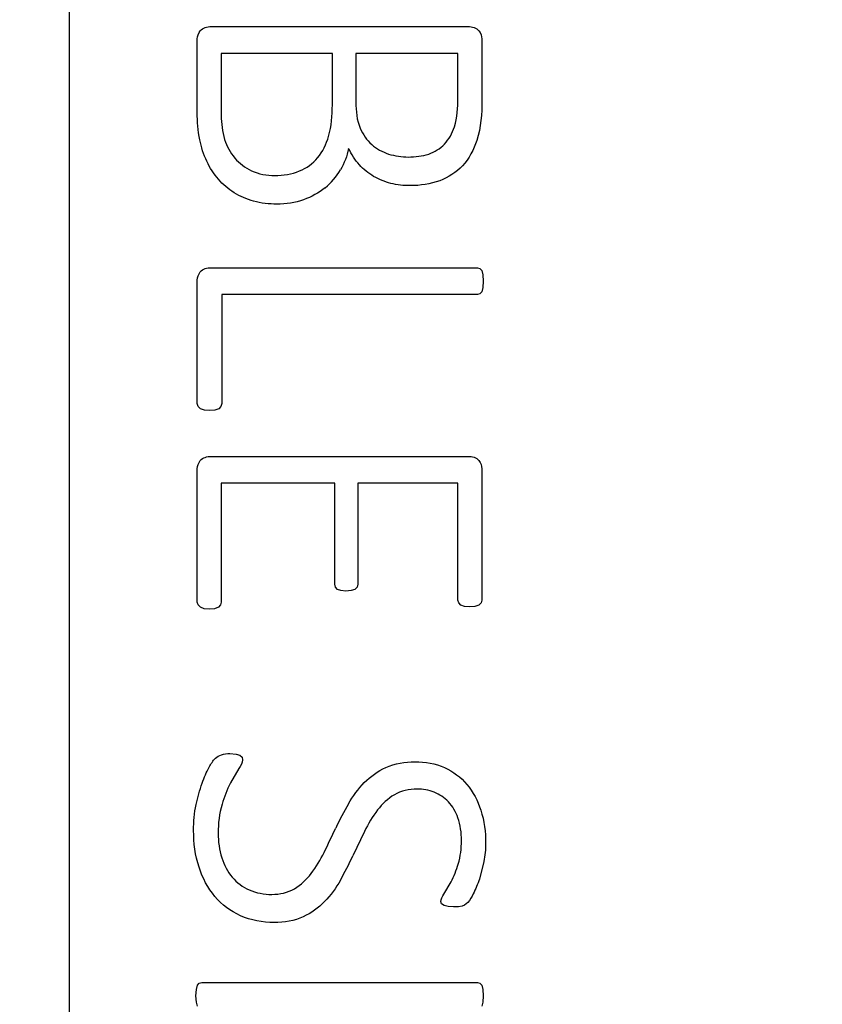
# Model space of a CAD drawing. Header units: inches. Extents: x 0 to 34, y 0 to 22.
# Tile 15 of 51: x 11.133 to 11.392, y 12.13 to 12.448. Entities that reach past the tile are written whole.
import ezdxf

# ---------------------------------------------------------------- set-up
doc = ezdxf.new("R2010")
doc.units = ezdxf.units.IN
doc.header["$LTSCALE"] = 1.87
doc.header["$MEASUREMENT"] = 0
doc.layers.get('0').update_dxf_attribs({"linetype": 'CONTINUOUS'})
doc.layers.add('02___PRT_ALL_AXES', color=7, linetype='CONTINUOUS')
doc.layers.add('DIMENSIONS', color=7, linetype='CONTINUOUS')
doc.styles.get("Standard").update_dxf_attribs({"font": 'txt', "width": 0.8})
doc.dimstyles.new('DIMSTYLE_2', dxfattribs={"dimtxt": 0.125, "dimasz": 0.18, "dimexe": 0.125, "dimexo": 0.0625, "dimgap": 0.03125, "dimtad": 0, "dimtih": 1, "dimtoh": 1, "dimlfac": 0.5, "dimdsep": 46, "dimtxsty": 'STANDARD', "dimblk": '_FILLED', "dimblk1": '_FILLED', "dimblk2": '_FILLED', "dimcen": 0.09, "dimadec": 0, "dimazin": 0, "dimtp": 0.001, "dimtm": 0.001, "dimtfac": 1, "dimtofl": 0, "dimtmove": 0, "dimatfit": 3, "dimldrblk": '_FILLED', "dimfxl": 1, "dimtolj": 1, "dimarcsym": 0})

# ---------------------------------------------------------------- blocks, each defined once
blk = doc.blocks.new('*D9')
at = {"layer": 'DIMENSIONS', "color": 2, "linetype": 'CONTINUOUS'}
blk.add_line((11.3139574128, 13.359421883), (10.4613826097, 13.359421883), dxfattribs=at)
at = {"layer": 'DIMENSIONS', "color": 2, "linetype": 'CONTINUOUS', "insert": (10.3988826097, 13.421921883), "char_height": 0.125, "width": 1.325, "attachment_point": 3, "line_spacing_factor": 0.9}
blk.add_mtext('90.81{\\Ftxt.shx;\\W1.000000;\\H0.125000; }[3.575]', dxfattribs=at)
blk = doc.blocks.new('_FILLED')
at = {"color": 0, "linetype": 'BYBLOCK'}
blk.add_solid([(0, 0), (-1, 0.1736111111), (-1, -0.1736111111)], dxfattribs=at)
blk = doc.blocks.new('*D10')
at = {"layer": 'DIMENSIONS', "color": 2, "linetype": 'CONTINUOUS'}
blk.add_line((11.4451448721, 13.9853163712), (10.4613826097, 13.9853163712), dxfattribs=at)
at = {"layer": 'DIMENSIONS', "color": 2, "linetype": 'CONTINUOUS', "insert": (10.3988826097, 14.0478163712), "char_height": 0.125, "width": 1.625, "attachment_point": 3, "line_spacing_factor": 0.9}
blk.add_mtext('2X 98.75{\\Ftxt.shx;\\W1.000000;\\H0.125000; }[3.888]', dxfattribs=at)
blk = doc.blocks.new('*D11')
at = {"layer": 'DIMENSIONS', "color": 2, "linetype": 'CONTINUOUS'}
blk.add_line((11.1651227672, 14.2295006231), (10.4613826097, 14.2295006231), dxfattribs=at)
at = {"layer": 'DIMENSIONS', "color": 2, "linetype": 'CONTINUOUS', "insert": (10.3988826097, 14.2920006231), "char_height": 0.125, "width": 1.425, "attachment_point": 3, "line_spacing_factor": 0.9}
blk.add_mtext('101.86{\\Ftxt.shx;\\W1.000000;\\H0.125000; }[4.010]', dxfattribs=at)

msp = doc.modelspace()

# ---------------------------------------------------------------- linework, layer by layer
at = {"color": 7, "linetype": 'CONTINUOUS'}
msp.add_line((11.1488826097, 14.1507604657), (11.1488826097, 6.2881620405), dxfattribs=at)
at = {"color": 40, "linetype": 'CONTINUOUS'}
for p, q in [((11.1947019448, 12.4455311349), (11.2775186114, 12.4455311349)), ((11.190224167, 12.4178061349), (11.190224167, 12.4415422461)), ((11.2819686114, 12.4415422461), (11.2819686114, 12.4218478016)), ((11.1979575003, 12.4368755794), (11.1979575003, 12.4168839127)), ((11.2337630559, 12.4368755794), (11.1979575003, 12.4368755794)), ((11.2337630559, 12.4203561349), (11.2337630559, 12.4368755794)), ((11.2413602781, 12.4368755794), (11.2413602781, 12.4211422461)), ((11.2742352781, 12.4368755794), (11.2413602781, 12.4368755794)), ((11.2742352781, 12.4225533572), (11.2742352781, 12.4368755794)), ((11.1947019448, 12.3678116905), (11.2805575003, 12.3678116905)), ((11.2805575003, 12.3678116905), (11.2813436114, 12.3675950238)), ((11.2813436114, 12.3675950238), (11.2819130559, 12.3668894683)), ((11.2819130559, 12.3668894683), (11.2822658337, 12.3655339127)), ((11.2822658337, 12.3655339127), (11.2824019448, 12.3634728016)), ((11.190224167, 12.3240561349), (11.190224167, 12.3638228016)), ((11.2824019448, 12.3634728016), (11.2822658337, 12.3613839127)), ((11.1980908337, 12.3591589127), (11.1980908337, 12.3240561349)), ((11.2805575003, 12.3591589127), (11.1980908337, 12.3591589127)), ((11.2813436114, 12.3593755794), (11.2805575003, 12.3591589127)), ((11.2819130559, 12.3600811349), (11.2813436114, 12.3593755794)), ((11.2822658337, 12.3613839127), (11.2819130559, 12.3600811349)), ((11.1904686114, 12.3230533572), (11.190224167, 12.3240561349)), ((11.1980908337, 12.3240561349), (11.1978463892, 12.3230533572)), ((11.1912547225, 12.3223478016), (11.1904686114, 12.3230533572)), ((11.1925047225, 12.3219394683), (11.1912547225, 12.3223478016)), ((11.1941852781, 12.3217783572), (11.1925047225, 12.3219394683)), ((11.1959213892, 12.3219394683), (11.1941852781, 12.3217783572)), ((11.1971436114, 12.3223478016), (11.1959213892, 12.3219394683)), ((11.1978463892, 12.3230533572), (11.1971436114, 12.3223478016)), ((11.1947019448, 12.3069672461), (11.2775186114, 12.3069672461)), ((11.190224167, 12.2600366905), (11.190224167, 12.3030061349)), ((11.2819686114, 12.3030061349), (11.2819686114, 12.2606616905)), ((11.1979575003, 12.2983116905), (11.1979575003, 12.2600366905)), ((11.234549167, 12.2983116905), (11.1979575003, 12.2983116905)), ((11.234549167, 12.2658422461), (11.234549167, 12.2983116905)), ((11.2419825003, 12.2983116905), (11.2419825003, 12.2658422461)), ((11.2742352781, 12.2983116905), (11.2419825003, 12.2983116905)), ((11.2742352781, 12.2606616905), (11.2742352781, 12.2983116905)), ((11.2347408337, 12.2648644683), (11.234549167, 12.2658422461)), ((11.2353908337, 12.2641339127), (11.2347408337, 12.2648644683)), ((11.2365047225, 12.2637255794), (11.2353908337, 12.2641339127)), ((11.2380769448, 12.2635894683), (11.2365047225, 12.2637255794)), ((11.2398130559, 12.2637255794), (11.2380769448, 12.2635894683)), ((11.2410325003, 12.2641339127), (11.2398130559, 12.2637255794)), ((11.2417380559, 12.2648644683), (11.2410325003, 12.2641339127)), ((11.2419825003, 12.2658422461), (11.2417380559, 12.2648644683)), ((11.2745075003, 12.2597394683), (11.2742352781, 12.2606616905)), ((11.2819686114, 12.2606616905), (11.281724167, 12.2597394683)), ((11.1904686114, 12.2591144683), (11.190224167, 12.2600366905)), ((11.1912297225, 12.2583561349), (11.1904686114, 12.2591144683)), ((11.1924213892, 12.2578950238), (11.1912297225, 12.2583561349)), ((11.194049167, 12.2577589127), (11.1924213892, 12.2578950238)), ((11.1957852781, 12.2578950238), (11.194049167, 12.2577589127)), ((11.1970075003, 12.2583561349), (11.1957852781, 12.2578950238)), ((11.1977130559, 12.2591144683), (11.1970075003, 12.2583561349)), ((11.1979575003, 12.2600366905), (11.1977130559, 12.2591144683)), ((11.2752130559, 12.2590339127), (11.2745075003, 12.2597394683)), ((11.2763797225, 12.2586255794), (11.2752130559, 12.2590339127)), ((11.2780075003, 12.2584644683), (11.2763797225, 12.2586255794)), ((11.2797436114, 12.2586255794), (11.2780075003, 12.2584644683)), ((11.2809908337, 12.2590339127), (11.2797436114, 12.2586255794)), ((11.281724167, 12.2597394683), (11.2809908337, 12.2590339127)), ((11.200724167, 12.2111811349), (11.2027047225, 12.2110450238)), ((11.2027047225, 12.2110450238), (11.2039797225, 12.2106394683)), ((11.2039797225, 12.2106394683), (11.2046575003, 12.2100144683)), ((11.2046575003, 12.2100144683), (11.2048186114, 12.2092005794)), ((11.203599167, 12.2064089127), (11.2008852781, 12.2017144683)), ((11.2441519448, 12.1861172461), (11.2403825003, 12.1782505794)), ((11.2826186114, 12.1763783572), (11.2811547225, 12.1707366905)), ((11.2697325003, 12.1658533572), (11.2720380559, 12.1698394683)), ((11.2690019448, 12.1627339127), (11.2687297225, 12.1634672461)), ((11.2698158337, 12.1621922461), (11.2690019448, 12.1627339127)), ((11.2710908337, 12.1618644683), (11.2698158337, 12.1621922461)), ((11.2755936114, 12.1620561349), (11.2744269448, 12.1618394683)), ((11.2764075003, 12.1623533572), (11.2755936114, 12.1620561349)), ((11.2774102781, 12.1632228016), (11.2764075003, 12.1623533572)), ((11.2727713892, 12.1617561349), (11.2710908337, 12.1618644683)), ((11.2744269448, 12.1618394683), (11.2727713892, 12.1617561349)), ((11.1903075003, 12.1365283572), (11.1908769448, 12.1372339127)), ((11.1908769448, 12.1372339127), (11.1916352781, 12.1374505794)), ((11.1916352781, 12.1374505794), (11.2805575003, 12.1374505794)), ((11.2805575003, 12.1374505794), (11.2813436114, 12.1372339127)), ((11.2813436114, 12.1372339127), (11.2819130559, 12.1365283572)), ((11.1897908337, 12.1331116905), (11.1899547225, 12.1351728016)), ((11.1899547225, 12.1351728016), (11.1903075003, 12.1365283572)), ((11.2819130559, 12.1365283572), (11.2822658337, 12.1351728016)), ((11.2822658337, 12.1351728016), (11.2824019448, 12.1331116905)), ((11.1899547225, 12.1310228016), (11.1897908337, 12.1331116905)), ((11.1903075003, 12.1297200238), (11.1899547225, 12.1310228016)), ((11.2822658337, 12.1310228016), (11.2819130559, 12.1297200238)), ((11.2824019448, 12.1331116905), (11.2822658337, 12.1310228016))]:
    msp.add_line(p, q, dxfattribs=at)
for centre, radius, start, end in [((11.2174585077, 12.41053511), 0.0219688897, 309.4908159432, 329.2608222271), ((11.3374286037, 12.1385845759), 0.1135060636, 150.1881707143, 154.65348464), ((10.5766967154, 12.4966326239), 0.7272745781, 334.1329357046, 334.8175351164), ((11.1253503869, 12.2323791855), 0.1271310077, 330.8138446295, 334.8005699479)]:
    msp.add_arc(centre, radius, start, end, dxfattribs=at)
for points in [[(11.191174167, 12.4441728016), (11.1919154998, 12.4451917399), (11.1934418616, 12.4455311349), (11.1947019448, 12.4455311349)], [(11.2775186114, 12.4455311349), (11.2787700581, 12.4455311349), (11.2803033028, 12.4451996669), (11.2810186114, 12.4441728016)], [(11.190224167, 12.4415422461), (11.190224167, 12.4424745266), (11.1906417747, 12.4434074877), (11.191174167, 12.4441728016)], [(11.2810186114, 12.4441728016), (11.2815666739, 12.4434186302), (11.2819686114, 12.4424745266), (11.2819686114, 12.4415422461)], [(11.273124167, 12.4132478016), (11.2740607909, 12.4162279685), (11.2742352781, 12.4194294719), (11.2742352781, 12.4225533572)], [(11.2325436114, 12.4101283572), (11.233512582, 12.4134221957), (11.2337630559, 12.4169227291), (11.2337630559, 12.4203561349)], [(11.2413602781, 12.4211422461), (11.2413602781, 12.4183109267), (11.241623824, 12.4153621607), (11.2427436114, 12.4127616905)], [(11.2819686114, 12.4218478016), (11.2819686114, 12.4174824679), (11.28169828, 12.41300227), (11.2803408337, 12.4088533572)], [(11.1910130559, 12.4090728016), (11.1904264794, 12.4119363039), (11.190224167, 12.4148831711), (11.190224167, 12.4178061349)], [(11.1979575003, 12.4168839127), (11.1979575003, 12.4142727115), (11.1982262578, 12.411606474), (11.1990408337, 12.4091255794)], [(11.2427436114, 12.4127616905), (11.2435983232, 12.4107999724), (11.2448368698, 12.4089228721), (11.2464575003, 12.4075255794)], [(11.2698963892, 12.4076339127), (11.2713923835, 12.4091899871), (11.2724497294, 12.4111973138), (11.273124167, 12.4132478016)], [(11.2290158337, 12.4032394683), (11.230673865, 12.4052160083), (11.231831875, 12.4076485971), (11.2325436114, 12.4101283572)], [(11.1933186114, 12.4021005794), (11.1922572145, 12.4043063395), (11.191506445, 12.4066751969), (11.1910130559, 12.4090728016)], [(11.1990408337, 12.4091255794), (11.1997443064, 12.4069671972), (11.2008591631, 12.4048930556), (11.202324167, 12.4031589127)], [(11.2464575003, 12.4075255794), (11.2480066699, 12.406140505), (11.2499117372, 12.4051096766), (11.2518852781, 12.4044589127)], [(11.2648519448, 12.4044589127), (11.2667280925, 12.4051127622), (11.2685175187, 12.4062034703), (11.2698963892, 12.4076339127)], [(11.2803408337, 12.4088533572), (11.2793620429, 12.4058719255), (11.2778320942, 12.4029659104), (11.2757019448, 12.4006616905)], [(11.2231852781, 12.3989811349), (11.2254139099, 12.399889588), (11.2274681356, 12.4013964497), (11.2290158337, 12.4032394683)], [(11.238999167, 12.4062505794), (11.238544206, 12.4038140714), (11.2376168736, 12.4014310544), (11.2363408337, 12.3993061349)], [(11.2424713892, 12.4009616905), (11.2410530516, 12.4025224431), (11.2398908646, 12.4043394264), (11.238999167, 12.4062505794)], [(11.2518852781, 12.4044589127), (11.2539433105, 12.4038098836), (11.2561273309, 12.4034839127), (11.2582852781, 12.4034839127)], [(11.2582852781, 12.4034839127), (11.260498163, 12.4034839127), (11.262752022, 12.403760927), (11.2648519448, 12.4044589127)], [(11.1970352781, 12.3963228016), (11.1955295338, 12.3980481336), (11.1942794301, 12.4000219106), (11.1933186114, 12.4021005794)], [(11.202324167, 12.4031589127), (11.2037627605, 12.4014198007), (11.205659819, 12.4000125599), (11.2076936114, 12.3990339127)], [(11.2470825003, 12.3972450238), (11.2453749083, 12.3982357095), (11.2438124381, 12.3995129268), (11.2424713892, 12.4009616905)], [(11.2757019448, 12.4006616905), (11.2737104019, 12.398537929), (11.2711337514, 12.3968760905), (11.2684047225, 12.3958616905)], [(11.2076936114, 12.3990339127), (11.2100062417, 12.3979663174), (11.2126353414, 12.3975144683), (11.2151825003, 12.3975144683)], [(11.2151825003, 12.3975144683), (11.2178945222, 12.3975144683), (11.2206885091, 12.3979222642), (11.2231852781, 12.3989811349)], [(11.2526158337, 12.3949922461), (11.2506888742, 12.3954949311), (11.2487987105, 12.3962348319), (11.2470825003, 12.3972450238)], [(11.2020797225, 12.3919811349), (11.2002015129, 12.3931618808), (11.1984774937, 12.394637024), (11.1970352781, 12.3963228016)], [(11.2588547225, 12.3942589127), (11.2567607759, 12.3942589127), (11.2546487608, 12.3944904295), (11.2526158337, 12.3949922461)], [(11.2684047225, 12.3958616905), (11.2653755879, 12.3947466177), (11.2620825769, 12.3942589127), (11.2588547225, 12.3942589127)], [(11.208374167, 12.3892700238), (11.2061684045, 12.3898645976), (11.2040185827, 12.3907729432), (11.2020797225, 12.3919811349)], [(11.2314297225, 12.3935811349), (11.2293809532, 12.3919182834), (11.2269956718, 12.3906250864), (11.2245130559, 12.3897311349)], [(11.2158880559, 12.3882922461), (11.213362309, 12.3882922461), (11.2108063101, 12.3885887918), (11.208374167, 12.3892700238)], [(11.2245130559, 12.3897311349), (11.2217716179, 12.3887410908), (11.2188027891, 12.3882922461), (11.2158880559, 12.3882922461)], [(11.190224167, 12.3638228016), (11.190224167, 12.3647559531), (11.1906423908, 12.3656893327), (11.191174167, 12.3664561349)], [(11.191174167, 12.3664561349), (11.1919168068, 12.3674737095), (11.193442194, 12.3678116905), (11.1947019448, 12.3678116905)], [(11.190224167, 12.3030061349), (11.190224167, 12.3039384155), (11.1906527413, 12.3048638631), (11.191174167, 12.3056366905)], [(11.191174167, 12.3056366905), (11.1919150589, 12.3066518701), (11.193445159, 12.3069672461), (11.1947019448, 12.3069672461)], [(11.2775186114, 12.3069672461), (11.2787667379, 12.3069672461), (11.2803037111, 12.3066597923), (11.2810186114, 12.3056366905)], [(11.2810186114, 12.3056366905), (11.2815557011, 12.3048746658), (11.2819686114, 12.3039384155), (11.2819686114, 12.3030061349)], [(11.1940769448, 12.2068144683), (11.1946458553, 12.2078356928), (11.1952351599, 12.2088870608), (11.1960852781, 12.2096894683)], [(11.1960852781, 12.2096894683), (11.1966190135, 12.2101985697), (11.1972830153, 12.210594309), (11.1979825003, 12.2108283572)], [(11.1979825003, 12.2108283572), (11.1988566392, 12.2111197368), (11.1998027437, 12.2111811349), (11.200724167, 12.2111811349)], [(11.191799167, 12.2016866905), (11.1924308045, 12.2034471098), (11.193177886, 12.2051744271), (11.1940769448, 12.2068144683)], [(11.2048186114, 12.2092005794), (11.2048186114, 12.2081851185), (11.2041718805, 12.2072474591), (11.203599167, 12.2064089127)], [(11.2440713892, 12.2018505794), (11.2460493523, 12.2038562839), (11.2484276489, 12.2055316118), (11.2509880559, 12.2067061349)], [(11.2509880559, 12.2067061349), (11.2538911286, 12.2080681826), (11.2572230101, 12.2085505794), (11.2604297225, 12.2085505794)], [(11.2604297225, 12.2085505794), (11.2636663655, 12.2085505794), (11.2670073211, 12.2079941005), (11.2699519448, 12.2066505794)], [(11.2699519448, 12.2066505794), (11.2726754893, 12.2054189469), (11.2751946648, 12.2035456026), (11.2771130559, 12.2012533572)], [(11.1898463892, 12.1947422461), (11.1903358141, 12.1970965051), (11.1909562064, 12.1994346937), (11.191799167, 12.2016866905)], [(11.2008852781, 12.2017144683), (11.1997865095, 12.199516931), (11.1989407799, 12.1971929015), (11.198199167, 12.1948505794)], [(11.2389436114, 12.1950144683), (11.2403638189, 12.1974836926), (11.2420856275, 12.1998083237), (11.2440713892, 12.2018505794)], [(11.2771130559, 12.2012533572), (11.27916938, 12.1988595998), (11.2806560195, 12.1959317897), (11.2816158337, 12.1929255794)], [(11.2537547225, 12.1979172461), (11.2516752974, 12.1966673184), (11.2498403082, 12.1949542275), (11.2483575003, 12.1930339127)], [(11.2610519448, 12.1997616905), (11.25854304, 12.1997616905), (11.2558941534, 12.1992277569), (11.2537547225, 12.1979172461)], [(11.2665880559, 12.1987311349), (11.264849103, 12.1994378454), (11.2629290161, 12.1997616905), (11.2610519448, 12.1997616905)], [(11.2711713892, 12.1956644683), (11.2698989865, 12.1969911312), (11.2683036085, 12.1980708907), (11.2665880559, 12.1987311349)], [(11.1890325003, 12.1864422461), (11.1890325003, 12.1892221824), (11.1892772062, 12.1920212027), (11.1898463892, 12.1947422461)], [(11.198199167, 12.1948505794), (11.1972883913, 12.1918478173), (11.1969519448, 12.1886578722), (11.1969519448, 12.1855200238)], [(11.2742352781, 12.1904839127), (11.2735729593, 12.1923776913), (11.2725468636, 12.1942039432), (11.2711713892, 12.1956644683)], [(11.2483575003, 12.1930339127), (11.2467235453, 12.1908865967), (11.2453292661, 12.1885451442), (11.2441519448, 12.1861172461)], [(11.2816158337, 12.1929255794), (11.2827350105, 12.1895122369), (11.2831880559, 12.1858566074), (11.2831880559, 12.1822644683)], [(11.2753769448, 12.1831866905), (11.2753769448, 12.1856486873), (11.2750781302, 12.1881706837), (11.2742352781, 12.1904839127)], [(11.1907936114, 12.1745339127), (11.189543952, 12.1783469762), (11.1890325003, 12.1824296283), (11.1890325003, 12.1864422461)], [(11.1969519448, 12.1855200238), (11.1969519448, 12.1828425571), (11.1973161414, 12.1801271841), (11.1981186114, 12.1775728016)], [(11.2743463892, 12.1755922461), (11.2751158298, 12.1780283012), (11.2753769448, 12.1806320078), (11.2753769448, 12.1831866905)], [(11.2831880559, 12.1822644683), (11.2831880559, 12.1802932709), (11.2829905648, 12.1783141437), (11.2826186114, 12.1763783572)], [(11.2269269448, 12.1725005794), (11.2285391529, 12.1746285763), (11.2299317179, 12.1769356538), (11.2311047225, 12.1793339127)], [(11.1981186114, 12.1775728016), (11.1988515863, 12.1753220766), (11.1999971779, 12.1731542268), (11.2015102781, 12.1713339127)], [(11.2720380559, 12.1698394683), (11.2730232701, 12.1716556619), (11.2737420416, 12.1736163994), (11.2743463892, 12.1755922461)], [(11.1959213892, 12.1650922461), (11.193624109, 12.1678398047), (11.191887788, 12.1711237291), (11.1907936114, 12.1745339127)], [(11.2215575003, 12.1676422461), (11.2236137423, 12.1689063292), (11.2254555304, 12.1705872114), (11.2269269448, 12.1725005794)], [(11.2015102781, 12.1713339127), (11.2029674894, 12.169605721), (11.2048733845, 12.1681911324), (11.2069352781, 12.1672644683)], [(11.2363408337, 12.1703839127), (11.2349446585, 12.1678826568), (11.2332250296, 12.1655332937), (11.2312408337, 12.1634672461)], [(11.2811547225, 12.1707366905), (11.2806048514, 12.1691126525), (11.2799772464, 12.167504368), (11.279174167, 12.1659894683)], [(11.2069352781, 12.1672644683), (11.2092004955, 12.1662302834), (11.2117701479, 12.1657978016), (11.2142602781, 12.1657978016)], [(11.2142602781, 12.1657978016), (11.2167691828, 12.1657978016), (11.2194050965, 12.1663531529), (11.2215575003, 12.1676422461)], [(11.2687297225, 12.1634672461), (11.2687297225, 12.1643299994), (11.2692757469, 12.1651214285), (11.2697325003, 12.1658533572)], [(11.279174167, 12.1659894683), (11.278669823, 12.1650189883), (11.2781836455, 12.163996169), (11.2774102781, 12.1632228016)], [(11.2041130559, 12.1589366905), (11.2010070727, 12.1603575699), (11.198143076, 12.1624979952), (11.1959213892, 12.1650922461)], [(11.2312408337, 12.1634672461), (11.2292972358, 12.1614407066), (11.2269201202, 12.1597741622), (11.2243769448, 12.1585839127)], [(11.2150463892, 12.1567394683), (11.2113290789, 12.1567394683), (11.20749737, 12.1573988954), (11.2041130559, 12.1589366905)], [(11.2243769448, 12.1585839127), (11.2215122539, 12.1572256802), (11.2182167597, 12.1567394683), (11.2150463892, 12.1567394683)]]:
    msp.add_open_spline(points, degree=3, dxfattribs=at)
at = {"layer": '02___PRT_ALL_AXES', "color": 7, "linetype": 'CONTINUOUS'}
msp.add_line((11.1488810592, 14.1506705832), (11.1488826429, 6.288072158), dxfattribs=at)

# ---------------------------------------------------------------- dimensions: what is measured, and where the dimension line sits
at = {"layer": 'DIMENSIONS', "color": 2, "linetype": 'CONTINUOUS'}
for feature_location, offset, origin, picture, middle in [((11.1651227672, 14.2295006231), (-0.7037401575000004, 0), (11.2276227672, 6.209421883), '*D11', (9.6863826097, 14.2295006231)), ((11.3139574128, 13.359421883), (-0.8525748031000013, 0), (11.3764574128, 6.209421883), '*D9', (9.7363826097, 13.359421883))]:
    dim = msp.add_ordinate_dim(feature_location=feature_location, offset=offset, dtype=0, origin=origin, dimstyle='DIMSTYLE_2', dxfattribs=at)
    dim.commit()
    dim.dimension.update_dxf_attribs({"geometry": picture, "text_midpoint": middle})
dim = msp.add_ordinate_dim(feature_location=(11.4451448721, 13.9853163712), offset=(-0.9837622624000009, 0), dtype=0, origin=(11.5076448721, 6.209421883), text='2X <>', dimstyle='DIMSTYLE_2', dxfattribs=at)
dim.commit()
dim.dimension.update_dxf_attribs({"geometry": '*D10', "text_midpoint": (9.5863826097, 13.9853163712)})

doc.saveas('drawing.dxf')
